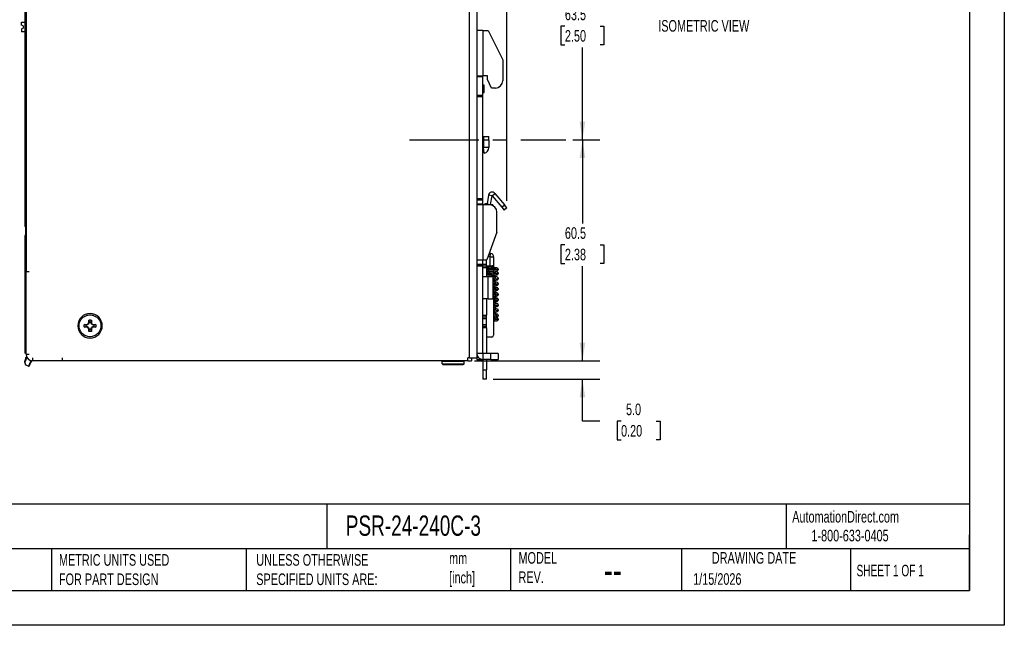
# Model space of a CAD drawing. Header units: millimetres. Extents: x 0 to 419, y 0 to 324.
# Tile 15 of 31: x 150 to 419, y 0 to 166. Entities that reach past the tile are written whole.
import ezdxf

# ---------------------------------------------------------------- set-up
doc = ezdxf.new("R2010")
doc.units = ezdxf.units.MM
doc.header["$LTSCALE"] = 1.5
doc.linetypes.add('CENTERX2', pattern=[20.32, 12.7, -2.54, 2.54, -2.54])
doc.layers.add('CENTER', color=40, linetype='CENTERX2')
doc.layers.add('DIMENSIONS', color=140, linetype='Continuous', lineweight=25)
doc.layers.add('TEXT', color=140, linetype='Continuous', lineweight=25)
doc.styles.add('SLDTEXTSTYLE0', font='TXT', dxfattribs={"width": 0.7})
doc.styles.add('SLDTEXTSTYLE1', font='TXT', dxfattribs={"width": 0.65})
doc.dimstyles.new('SLDDIMSTYLE0', dxfattribs={"dimtxt": 3.237012, "dimasz": 4.953, "dimexe": 0, "dimexo": 0.0625, "dimgap": 0.809253, "dimtad": 0, "dimtih": 1, "dimtoh": 1, "dimdec": 1, "dimrnd": 1e-09, "dimzin": 12, "dimdsep": 46, "dimtxsty": 'SLDTEXTSTYLE0', "dimsah": 1, "dimcen": 0.09, "dimadec": 0, "dimazin": 3, "dimtfac": 1, "dimtdec": 1, "dimtofl": 0, "dimtmove": 0, "dimatfit": 3, "dimfxl": 0, "dimfrac": 2, "dimtolj": 1, "dimtzin": 12, "dimarcsym": 0})
doc.dimstyles.new('SLDDIMSTYLE1', dxfattribs={"dimtxt": 3.237012, "dimasz": 4.953, "dimexe": 0, "dimexo": 0.0625, "dimgap": 0.809253, "dimtad": 0, "dimtih": 1, "dimtoh": 1, "dimdec": 1, "dimrnd": 1e-09, "dimzin": 4, "dimdsep": 46, "dimtxsty": 'SLDTEXTSTYLE0', "dimsah": 1, "dimcen": 0.09, "dimadec": 0, "dimazin": 1, "dimtfac": 1, "dimtdec": 1, "dimtmove": 0, "dimatfit": 0, "dimfxl": 0, "dimfrac": 2, "dimtolj": 1, "dimtzin": 12, "dimarcsym": 0})
doc.dimstyles.new('SLDDIMSTYLE2', dxfattribs={"dimtxt": 3.237012, "dimasz": 4.953, "dimexe": 0, "dimexo": 0.0625, "dimgap": 0.809253, "dimtad": 0, "dimtih": 1, "dimtoh": 1, "dimdec": 1, "dimrnd": 1e-09, "dimzin": 12, "dimdsep": 46, "dimtxsty": 'SLDTEXTSTYLE0', "dimsah": 1, "dimcen": 0.09, "dimadec": 0, "dimazin": 3, "dimtfac": 1, "dimtdec": 1, "dimtmove": 0, "dimatfit": 0, "dimfxl": 0, "dimfrac": 2, "dimtolj": 1, "dimtzin": 12, "dimarcsym": 0})

# ---------------------------------------------------------------- blocks, each defined once
blk = doc.blocks.new('_D')
at = {"layer": 'DIMENSIONS'}
for p, q in [((300.97, 132.9), (308.37, 132.9)), ((303.61, 132.9), (303.61, 110.03)), ((298.8, 104.16), (297.71, 104.16)), ((297.71, 104.16), (297.71, 99.02)), ((308.42, 104.16), (309.5, 104.16)), ((309.5, 104.16), (309.5, 99.02)), ((297.71, 99.02), (298.8, 99.02)), ((303.61, 72.4), (303.61, 98.29)), ((309.5, 99.02), (308.42, 99.02)), ((275.09, 72.4), (308.37, 72.4))]:
    blk.add_line(p, q, dxfattribs=at)
for points in [[(303.61, 132.9), (302.85, 127.95), (304.37, 127.95)], [(303.61, 72.4), (304.37, 77.36), (302.85, 77.36)]]:
    blk.add_solid(points, dxfattribs=at)
at = {"layer": 'DIMENSIONS', "char_height": 3.175, "attachment_point": 1, "style": 'SLDTEXTSTYLE0'}
for s, insert in [('60.5', (298.8, 108.98)), ('2.38', (298.8, 103.11))]:
    blk.add_mtext(s, dxfattribs=dict(at, insert=insert))
blk = doc.blocks.new('_D_1')
at = {"layer": 'DIMENSIONS'}
for p, q in [((275.09, 196.4), (308.37, 196.4)), ((303.61, 196.4), (303.61, 169.89)), ((298.8, 164.02), (297.71, 164.02)), ((297.71, 164.02), (297.71, 158.88)), ((308.42, 164.02), (309.5, 164.02)), ((309.5, 164.02), (309.5, 158.88)), ((297.71, 158.88), (298.8, 158.88)), ((303.61, 132.9), (303.61, 158.15)), ((309.5, 158.88), (308.42, 158.88)), ((300.97, 132.9), (308.37, 132.9))]:
    blk.add_line(p, q, dxfattribs=at)
for points in [[(303.61, 196.4), (302.85, 191.45), (304.37, 191.45)], [(303.61, 132.9), (304.37, 137.86), (302.85, 137.86)]]:
    blk.add_solid(points, dxfattribs=at)
at = {"layer": 'DIMENSIONS', "char_height": 3.175, "attachment_point": 1, "style": 'SLDTEXTSTYLE0'}
for s, insert in [('63.5', (298.8, 168.84)), ('2.50', (298.8, 162.97))]:
    blk.add_mtext(s, dxfattribs=dict(at, insert=insert))
blk = doc.blocks.new('_D_2')
at = {"layer": 'DIMENSIONS'}
for p, q in [((303.61, 72.4), (303.61, 81.93)), ((274.09, 72.4), (308.37, 72.4)), ((279.19, 67.4), (308.37, 67.4)), ((303.61, 55.89), (303.61, 67.4)), ((308.35, 55.89), (303.61, 55.89)), ((314.18, 55.89), (313.09, 55.89)), ((313.09, 55.89), (313.09, 50.75)), ((323.8, 55.89), (324.89, 55.89)), ((324.89, 55.89), (324.89, 50.75)), ((313.09, 50.75), (314.18, 50.75)), ((324.89, 50.75), (323.8, 50.75))]:
    blk.add_line(p, q, dxfattribs=at)
for points in [[(303.61, 72.4), (304.37, 77.36), (302.85, 77.36)], [(303.61, 67.4), (302.85, 62.45), (304.37, 62.45)]]:
    blk.add_solid(points, dxfattribs=at)
at = {"layer": 'DIMENSIONS', "char_height": 3.175, "attachment_point": 1, "style": 'SLDTEXTSTYLE0'}
for s, insert in [('5.0', (315.53, 60.71)), ('0.20', (314.18, 54.84))]:
    blk.add_mtext(s, dxfattribs=dict(at, insert=insert))
blk = doc.blocks.new('_D_3')
at = {"layer": 'DIMENSIONS'}
for p, q in [((274.69, 197.51), (274.69, 216.13)), ((282.93, 116.24), (282.93, 216.13)), ((274.69, 211.37), (265.16, 211.37)), ((282.93, 211.37), (294.41, 211.37)), ((298.8, 211.37), (297.71, 211.37)), ((297.71, 211.37), (297.71, 206.23)), ((308.42, 211.37), (309.5, 211.37)), ((309.5, 211.37), (309.5, 206.23)), ((297.71, 206.23), (298.8, 206.23)), ((309.5, 206.23), (308.42, 206.23))]:
    blk.add_line(p, q, dxfattribs=at)
for points in [[(274.69, 211.37), (269.73, 212.13), (269.73, 210.61)], [(282.93, 211.37), (287.88, 210.61), (287.88, 212.13)]]:
    blk.add_solid(points, dxfattribs=at)
at = {"layer": 'DIMENSIONS', "char_height": 3.175, "attachment_point": 1, "style": 'SLDTEXTSTYLE0'}
for s, insert in [('8.2', (300.14, 216.19)), ('0.32', (298.8, 210.32))]:
    blk.add_mtext(s, dxfattribs=dict(at, insert=insert))
blk = doc.blocks.new('_D_6')
at = {"layer": 'DIMENSIONS'}
for p, q in [((149.99, 170.46), (149.99, 229.16)), ((282.93, 116.24), (282.93, 229.16)), ((149.99, 224.4), (206.94, 224.4)), ((211.32, 224.4), (210.24, 224.4)), ((210.24, 224.4), (210.24, 219.25)), ((220.94, 224.4), (222.03, 224.4)), ((222.03, 224.4), (222.03, 219.25)), ((282.93, 224.4), (225.33, 224.4)), ((210.24, 219.25), (211.32, 219.25)), ((222.03, 219.25), (220.94, 219.25))]:
    blk.add_line(p, q, dxfattribs=at)
for points in [[(149.99, 224.4), (154.94, 223.63), (154.94, 225.16)], [(282.93, 224.4), (277.98, 225.16), (277.98, 223.63)]]:
    blk.add_solid(points, dxfattribs=at)
at = {"layer": 'DIMENSIONS', "char_height": 3.175, "attachment_point": 1, "style": 'SLDTEXTSTYLE0'}
for s, insert in [('132.9', (209.98, 229.21)), ('5.23', (211.32, 223.34))]:
    blk.add_mtext(s, dxfattribs=dict(at, insert=insert))

msp = doc.modelspace()

# ---------------------------------------------------------------- linework, layer by layer
at = {"color": 7, "linetype": 'Continuous'}
for p, q in [((419.1, 323.85), (419.1, 0)), ((419.1, 0), (0, 0))]:
    msp.add_line(p, q, dxfattribs=at)
for p, q in [((151.29, 194.6), (151.29, 96.8)), ((272.69, 73.2), (272.69, 195.6)), ((274.69, 195.6), (274.69, 73.2)), ((150.98, 193.3), (150.98, 109.2)), ((149.99, 164.3), (149.99, 165.15)), ((149.99, 165.15), (150.98, 165.15)), ((150.49, 164.1), (149.99, 164.3)), ((149.99, 163.3), (150.49, 163.5)), ((149.99, 163.3), (149.99, 162.45)), ((150.98, 162.45), (149.99, 162.45)), ((150.49, 164.1), (150.49, 163.5)), ((276.29, 162.8), (274.69, 162.8)), ((276.29, 162.8), (276.29, 150.4)), ((276.29, 162.8), (277.79, 162.8)), ((277.79, 162.8), (281.79, 154.8)), ((281.79, 154.8), (281.79, 149.1)), ((274.69, 150.4), (276.29, 150.4)), ((276.29, 150.15), (274.69, 150.15)), ((277.59, 150.4), (276.29, 150.4)), ((276.29, 150.15), (276.29, 150.4)), ((276.29, 145.15), (276.29, 150.15)), ((277.59, 149.4), (277.59, 150.4)), ((278.66, 147.1), (277.59, 149.4)), ((276.69, 147.9), (276.29, 147.9)), ((276.69, 146.9), (276.29, 146.9)), ((276.29, 145.9), (276.69, 145.9)), ((276.69, 146.9), (276.69, 147.9)), ((276.69, 145.9), (276.69, 146.9)), ((279.79, 147.1), (278.66, 147.1)), ((274.69, 145.15), (276.29, 145.15)), ((274.69, 144.9), (276.29, 144.9)), ((276.29, 144.65), (274.69, 144.65)), ((276.29, 144.9), (276.29, 145.15)), ((276.29, 144.65), (276.29, 144.9)), ((276.29, 116.85), (276.29, 144.65)), ((276.49, 133.78), (276.49, 132.78)), ((276.49, 133.78), (277.99, 133.78)), ((277.99, 132.78), (276.49, 132.78)), ((276.49, 132.78), (276.49, 130.8)), ((277.99, 132.78), (277.99, 133.78)), ((277.99, 132.78), (277.99, 130.8)), ((276.47, 130.78), (276.29, 130.75)), ((276.73, 129.31), (276.47, 130.78)), ((277.99, 130.8), (276.49, 130.8)), ((276.73, 129.31), (276.29, 129.23)), ((274.69, 116.85), (276.29, 116.85)), ((276.29, 116.6), (274.69, 116.6)), ((276.29, 116.35), (274.69, 116.35)), ((276.29, 116.6), (276.29, 116.85)), ((276.29, 116.35), (276.29, 116.6)), ((276.29, 115.35), (276.29, 116.35)), ((277.91, 117.77), (277.49, 115.4)), ((278.89, 117.6), (277.91, 117.77)), ((278.47, 115.23), (278.89, 117.6)), ((278.89, 117.6), (279.66, 118.24)), ((278.89, 117.6), (281.52, 114.46)), ((279.66, 118.24), (282.29, 115.11)), ((274.69, 115.35), (276.29, 115.35)), ((276.29, 115.1), (274.69, 115.1)), ((276.29, 115.1), (276.29, 115.35)), ((276.29, 115.1), (276.29, 100.1)), ((278.19, 115.1), (276.29, 115.1)), ((277.29, 115.4), (277.49, 115.4)), ((277.29, 115.1), (277.29, 115.4)), ((277.49, 115.4), (278.47, 115.23)), ((277.49, 115.1), (277.49, 115.4)), ((279.09, 115.1), (278.19, 115.1)), ((278.47, 115.23), (278.44, 115.1)), ((279.09, 115.1), (279.09, 114.89)), ((281.52, 114.46), (282.29, 115.11)), ((281.52, 114.46), (282.16, 113.7)), ((282.93, 114.34), (282.16, 113.7)), ((282.93, 114.34), (282.29, 115.11)), ((280.19, 107.6), (280.19, 113.1)), ((151.08, 109.2), (150.98, 109.2)), ((151.08, 109.2), (151.08, 106.7)), ((150.98, 106.7), (150.98, 75.5)), ((151.08, 106.7), (150.98, 106.7)), ((280.19, 107.6), (277.44, 100.1)), ((274.69, 100.1), (276.29, 100.1)), ((276.29, 100.1), (277.44, 100.1)), ((276.29, 98.85), (276.29, 100.1)), ((277.29, 98.9), (277.29, 100.1)), ((278.29, 100.87), (277.77, 101.01)), ((278.55, 101.83), (278.11, 101.95)), ((278.29, 100.87), (278.55, 101.83)), ((278.29, 100.87), (279.29, 100.87)), ((278.29, 100.87), (278.29, 98.4)), ((279.29, 100.87), (279.29, 98.4)), ((274.69, 98.85), (276.29, 98.85)), ((274.69, 98.6), (276.29, 98.6)), ((276.29, 98.35), (274.69, 98.35)), ((276.29, 98.9), (277.29, 98.9)), ((276.29, 98.6), (276.29, 98.85)), ((276.29, 98.35), (276.29, 98.6)), ((276.29, 98.4), (277.29, 98.4)), ((276.29, 74.4), (276.29, 98.35)), ((277.29, 97.9), (276.29, 97.9)), ((277.29, 98.4), (277.29, 98.9)), ((277.29, 97.9), (277.29, 98.4)), ((277.29, 97.9), (277.29, 95.4)), ((278.29, 98.4), (279.29, 98.4)), ((278.29, 97.64), (278.29, 97.65)), ((279.29, 98.36), (279.29, 98.4)), ((151.29, 74.2), (151.29, 96.8)), ((152.09, 96.8), (151.29, 96.8)), ((277.75, 95.4), (276.29, 95.4)), ((277.29, 95.46), (277.65, 95.4)), ((277.75, 89.4), (277.75, 95.4)), ((279.09, 95.4), (277.75, 95.4)), ((278.3, 95.66), (278.18, 95.67)), ((278.29, 96.38), (278.29, 96.95)), ((278.29, 95.68), (278.29, 95.6)), ((279.29, 95.6), (278.29, 95.6)), ((279.09, 95.4), (279.09, 89.4)), ((279.29, 96.51), (279.29, 97.05)), ((279.29, 95.6), (279.29, 95.88)), ((279.29, 92.9), (279.29, 79.4)), ((277.75, 89.4), (276.29, 89.4)), ((277.29, 89.4), (277.29, 84.9)), ((277.75, 89.4), (279.09, 89.4)), ((279.29, 87.9), (279.55, 87.85)), ((276.29, 84.9), (277.29, 84.9)), ((277.29, 84.4), (276.29, 84.4)), ((277.29, 83.9), (276.29, 83.9)), ((277.35, 84.36), (277.2, 84.35)), ((277.29, 84.4), (277.29, 84.9)), ((277.29, 83.9), (277.29, 84.4)), ((277.29, 82.4), (277.29, 83.9)), ((279.86, 84.97), (279.82, 85)), ((165.44, 82), (165.79, 82)), ((167.23, 82.37), (167.97, 82.37)), ((167.74, 82.22), (167.23, 82.37)), ((167.23, 81.63), (167.74, 81.79)), ((167.97, 81.63), (167.23, 81.63)), ((167.91, 82.22), (167.74, 82.22)), ((167.74, 81.79), (167.91, 81.79)), ((167.91, 82.22), (168.32, 82.45)), ((167.97, 82.37), (167.91, 82.22)), ((167.91, 81.79), (167.97, 81.63)), ((168.32, 81.55), (167.91, 81.79)), ((167.97, 82.37), (168.21, 82.47)), ((168.21, 81.54), (167.97, 81.63)), ((168.21, 82.47), (168.42, 82.82)), ((168.32, 82.45), (168.21, 82.47)), ((168.21, 81.54), (168.32, 81.55)), ((168.42, 81.19), (168.21, 81.54)), ((168.57, 82.88), (168.32, 82.45)), ((168.32, 81.55), (168.57, 81.12)), ((168.42, 82.82), (168.42, 83.56)), ((168.42, 83.56), (168.57, 83.05)), ((168.57, 82.88), (168.42, 82.82)), ((168.42, 80.45), (168.42, 81.19)), ((168.42, 81.19), (168.57, 81.12)), ((168.57, 80.96), (168.42, 80.45)), ((168.57, 83.05), (168.57, 82.88)), ((168.57, 81.12), (168.57, 80.96)), ((169, 83.05), (169.16, 83.56)), ((169, 82.88), (169, 83.05)), ((169, 82.88), (169.16, 82.82)), ((169.25, 82.45), (169, 82.88)), ((169, 81.12), (169.25, 81.55)), ((169, 81.12), (169.16, 81.19)), ((169, 80.96), (169, 81.12)), ((169.16, 80.45), (169, 80.96)), ((169.16, 83.56), (169.16, 82.82)), ((169.16, 82.82), (169.36, 82.47)), ((169.36, 81.54), (169.16, 81.19)), ((169.16, 81.19), (169.16, 80.45)), ((169.36, 82.47), (169.25, 82.45)), ((169.25, 82.45), (169.67, 82.22)), ((169.67, 81.79), (169.25, 81.55)), ((169.25, 81.55), (169.36, 81.54)), ((169.36, 82.47), (169.6, 82.37)), ((169.6, 81.63), (169.36, 81.54)), ((169.6, 82.37), (170.34, 82.37)), ((169.67, 82.22), (169.6, 82.37)), ((169.6, 81.63), (169.67, 81.79)), ((170.34, 81.63), (169.6, 81.63)), ((169.83, 82.22), (169.67, 82.22)), ((169.67, 81.79), (169.83, 81.79)), ((170.34, 82.37), (169.83, 82.22)), ((169.83, 81.79), (170.34, 81.63)), ((172.14, 82), (171.79, 82)), ((276.29, 82.4), (277.29, 82.4)), ((276.29, 81.9), (277.29, 81.9)), ((277.29, 81.4), (276.29, 81.4)), ((277.29, 81.9), (277.29, 82.4)), ((277.29, 81.4), (277.29, 81.9)), ((277.29, 81.4), (277.29, 74.4)), ((278.79, 78.9), (277.29, 78.9)), ((150.98, 75.5), (151.29, 75.5)), ((150.98, 75.5), (150.98, 74.5)), ((151.44, 73.28), (150.97, 72)), ((151.29, 74.5), (150.98, 74.5)), ((151.25, 73.34), (151.2, 73.2)), ((151.25, 73.34), (151.31, 73.5)), ((151.25, 73.34), (151.44, 73.28)), ((151.29, 74.2), (152.09, 74.2)), ((151.44, 73.28), (151.48, 73.39)), ((151.57, 73.23), (151.44, 73.28)), ((153.09, 72.4), (153.09, 73.2)), ((161.29, 72.4), (161.29, 73.2)), ((272.19, 72.4), (272.19, 73.2)), ((272.69, 73.2), (272.19, 73.2)), ((272.69, 73.2), (274.69, 73.2)), ((273.19, 73.2), (273.19, 72.4)), ((276.29, 74.4), (274.69, 74.4)), ((274.69, 74.3), (274.69, 74.3)), ((274.69, 73.2), (274.69, 72.8)), ((274.69, 72.8), (276.29, 72.8)), ((276.29, 74.4), (276.29, 72.8)), ((278.49, 74.4), (276.29, 74.4)), ((278.49, 72.8), (276.29, 72.8)), ((276.29, 72.8), (276.29, 69.9)), ((277.29, 72.8), (277.29, 69.9)), ((278.49, 72.8), (278.49, 74.4)), ((280.49, 74.4), (278.49, 74.4)), ((278.49, 72.8), (280.49, 72.8)), ((280.49, 74.4), (280.49, 72.8)), ((151.03, 72.74), (150.93, 72.45)), ((151.94, 70.97), (151.22, 71.23)), ((161.29, 72.4), (153.09, 72.4)), ((272.19, 72.4), (161.29, 72.4)), ((271.19, 72.2), (265.19, 72.2)), ((265.19, 71.6), (265.19, 72.2)), ((265.19, 71.6), (271.19, 71.6)), ((265.39, 71.4), (270.99, 71.4)), ((271.19, 71.6), (271.19, 72.2)), ((272.19, 72.4), (273.19, 72.4)), ((276.29, 69.9), (277.29, 69.9)), ((276.29, 69.9), (276.29, 67.4)), ((277.29, 67.4), (276.29, 67.4)), ((277.29, 67.4), (277.29, 69.9))]:
    msp.add_line(p, q)
for centre, radius, start, end in [((279.79, 149.1), 2, 270, 0), ((276.47, 130.8), 0.0179, 280, 0), ((276.47, 130.8), 1.52, 280, 0), ((278.89, 117.6), 1, 40, 170), ((277.29, 114.4), 1, 90, 135.573), ((278.19, 113.1), 2, 0, 90), ((278.29, 100.87), 1, 0, 75), ((278.79, 92.9), 0.5, 0, 53.1301), ((168.79, 82), 3.35, 0, 180), ((168.79, 82), 3.35, 180, 0), ((278.79, 79.4), 0.5, 270, 0), ((153.09, 74.2), 1.8, 180, 270), ((276.29, 74.4), 1.6, 180, 270), ((151.29, 71.42), 0.2, 200.6013, 250), ((152, 71.15), 0.2, 250, 334.9967), ((265.39, 72.2), 0.2, 90, 180), ((265.39, 71.6), 0.2, 180, 270), ((270.99, 72.2), 0.2, 0, 90), ((270.99, 71.6), 0.2, 270, 0)]:
    msp.add_arc(centre, radius, start, end)
for points, knots in [([(279.37, 98.05), (279.09, 98.04), (278.53, 98.01), (277.76, 97.97), (277.39, 97.95), (277.29, 97.95)], [0, 0, 0, 0, 0.413042, 0.826103, 1, 1, 1, 1]), ([(279.2, 97.7), (279.05, 97.69), (278.75, 97.67), (278.24, 97.64), (277.74, 97.61), (277.43, 97.58), (277.29, 97.57)], [0, 0, 0, 0, 0.250241, 0.502381, 0.75658, 1, 1, 1, 1]), ([(277.29, 97.59), (277.3, 97.59), (277.46, 97.6), (277.88, 97.62), (278.54, 97.66), (278.98, 97.69), (279.21, 97.7)], [0, 0, 0, 0, 0.022595, 0.307651, 0.633429, 1, 1, 1, 1]), ([(279.37, 97.35), (279.19, 97.34), (278.83, 97.32), (278.24, 97.29), (277.71, 97.26), (277.41, 97.24), (277.29, 97.23)], [0, 0, 0, 0, 0.270795, 0.541527, 0.812387, 1, 1, 1, 1]), ([(279.26, 98.41), (279.03, 98.39), (278.6, 98.37), (277.92, 98.33), (277.49, 98.3), (277.33, 98.29), (277.32, 98.29)], [0, 0, 0, 0, 0.366906, 0.694657, 0.982761, 1, 1, 1, 1]), ([(279.15, 97), (279.32, 97.01), (279.67, 97.03), (280.06, 97.07), (280.33, 97.11), (280.35, 97.14), (280.37, 97.16)], [0, 0, 0, 0, 0.244105, 0.492184, 0.744169, 1, 1, 1, 1]), ([(279.37, 98.05), (279.37, 98.1), (279.36, 98.19), (279.33, 98.31), (279.27, 98.38), (279.22, 98.41), (279.2, 98.4), (279.2, 98.4)], [0, 0, 0, 0, 0.239712, 0.479421, 0.719123, 0.958823, 1, 1, 1, 1]), ([(279.94, 97.72), (279.94, 97.72), (279.94, 97.74), (279.88, 97.74), (279.76, 97.74), (279.53, 97.72), (279.32, 97.71), (279.2, 97.7)], [0, 0, 0, 0, 0.023519, 0.212187, 0.436909, 0.699228, 1, 1, 1, 1]), ([(279.37, 97.35), (279.37, 97.4), (279.36, 97.49), (279.33, 97.61), (279.27, 97.68), (279.23, 97.71), (279.2, 97.7), (279.2, 97.7)], [0, 0, 0, 0, 0.245149, 0.490298, 0.735444, 0.98059, 1, 1, 1, 1]), ([(279.21, 97.7), (279.23, 97.71), (279.27, 97.72), (279.33, 97.8), (279.36, 97.92), (279.37, 98.01), (279.37, 98.05)], [0, 0, 0, 0, 0.242561, 0.495035, 0.747516, 1, 1, 1, 1]), ([(279.21, 97), (279.23, 97.01), (279.27, 97.02), (279.33, 97.1), (279.36, 97.22), (279.37, 97.31), (279.37, 97.35)], [0, 0, 0, 0, 0.24409, 0.496059, 0.748029, 1, 1, 1, 1]), ([(280.59, 97.47), (280.58, 97.52), (280.56, 97.62), (280.44, 97.76), (280.13, 97.88), (279.81, 97.9), (279.45, 97.93), (279.32, 97.93)], [0, 0, 0, 0, 0.118744, 0.231472, 0.43745, 0.808776, 1, 1, 1, 1]), ([(280.55, 97.47), (280.55, 97.46), (280.53, 97.44), (280.11, 97.4), (279.62, 97.37), (279.37, 97.35)], [0, 0, 0, 0, 0.270992, 0.635505, 1, 1, 1, 1]), ([(280.37, 97.14), (280.41, 97.17), (280.49, 97.21), (280.57, 97.34), (280.58, 97.43), (280.59, 97.48)], [0, 0, 0, 0, 0.318667, 0.658109, 1, 1, 1, 1]), ([(277.29, 96.87), (277.31, 96.88), (277.45, 96.89), (277.79, 96.91), (278.28, 96.95), (278.79, 96.98), (279.1, 97), (279.25, 97.01)], [0, 0, 0, 0, 0.035349, 0.273728, 0.51397, 0.756011, 1, 1, 1, 1]), ([(279.94, 96.62), (279.94, 96.62), (279.93, 96.62), (279.82, 96.59), (279.65, 96.56), (279.39, 96.52), (279.04, 96.48), (278.63, 96.42), (278.18, 96.37), (277.74, 96.32), (277.43, 96.28), (277.3, 96.26), (277.29, 96.26)], [0, 0, 0, 0, 0.046028, 0.124973, 0.217965, 0.326014, 0.449113, 0.583158, 0.717271, 0.851251, 0.985203, 1, 1, 1, 1]), ([(277.29, 96.52), (277.43, 96.5), (277.72, 96.47), (278.07, 96.43), (278.27, 96.41), (278.29, 96.41)], [0, 0, 0, 0, 0.443337, 0.932408, 1, 1, 1, 1]), ([(280.58, 96.4), (280.57, 96.38), (280.55, 96.34), (280.31, 96.28), (279.94, 96.22), (279.44, 96.15), (278.85, 96.09), (278.23, 96.03), (277.69, 95.97), (277.39, 95.94), (277.29, 95.93)], [0, 0, 0, 0, 0.119702, 0.253374, 0.387131, 0.520808, 0.65456, 0.788244, 0.92199, 1, 1, 1, 1]), ([(277.29, 95.56), (277.36, 95.57), (277.64, 95.61), (278.14, 95.67), (278.68, 95.73), (279.14, 95.79), (279.59, 95.85), (279.98, 95.92), (280.23, 95.98), (280.27, 96.01), (280.28, 96.02)], [0, 0, 0, 0, 0.075581, 0.265043, 0.376435, 0.499149, 0.633338, 0.779506, 0.937863, 1, 1, 1, 1]), ([(277.38, 96.88), (277.4, 96.88), (277.52, 96.86), (277.8, 96.82), (278.09, 96.78), (278.26, 96.76), (278.29, 96.76)], [0, 0, 0, 0, 0.067831, 0.488876, 0.910221, 1, 1, 1, 1]), ([(280.59, 94.94), (280.57, 95.01), (280.54, 95.16), (280.32, 95.34), (279.98, 95.43), (279.46, 95.51), (279.01, 95.57), (278.76, 95.6), (278.75, 95.6)], [0, 0, 0, 0, 0.130432, 0.256149, 0.498979, 0.74234, 0.985601, 1, 1, 1, 1]), ([(279.09, 95.19), (279.16, 95.18), (279.34, 95.14), (279.48, 95.11), (279.56, 95.09)], [0, 0, 0, 0, 0.365642, 1, 1, 1, 1]), ([(279.88, 95.1), (279.87, 95.11), (279.86, 95.14), (279.73, 95.11), (279.51, 95.09), (279.29, 95.06), (279.12, 95.04), (279.09, 95.03)], [0, 0, 0, 0, 0.167248, 0.382881, 0.633613, 0.920304, 1, 1, 1, 1]), ([(279.09, 94.33), (279.14, 94.34), (279.34, 94.36), (279.75, 94.43), (280.21, 94.53), (280.47, 94.67), (280.57, 94.82), (280.58, 94.91), (280.59, 94.95)], [0, 0, 0, 0, 0.065525, 0.246874, 0.56319, 0.815908, 0.916859, 1, 1, 1, 1]), ([(280.57, 94.95), (280.57, 94.93), (280.56, 94.9), (280.37, 94.84), (280.02, 94.78), (279.58, 94.72), (279.24, 94.68), (279.09, 94.67)], [0, 0, 0, 0, 0.152239, 0.376138, 0.600189, 0.824059, 1, 1, 1, 1]), ([(280.59, 96.39), (280.56, 96.46), (280.52, 96.59), (280.16, 96.77), (279.73, 96.9), (279.41, 96.96), (279.29, 96.98)], [0, 0, 0, 0, 0.289672, 0.573312, 0.844798, 1, 1, 1, 1]), ([(279.29, 96.6), (279.31, 96.6), (279.42, 96.58), (279.49, 96.56), (279.54, 96.55)], [0, 0, 0, 0, 0.208093, 1, 1, 1, 1]), ([(280.28, 96.02), (280.3, 96.03), (280.38, 96.04), (280.48, 96.12), (280.57, 96.25), (280.58, 96.35), (280.59, 96.4)], [0, 0, 0, 0, 0.113601, 0.401447, 0.698417, 1, 1, 1, 1]), ([(280.59, 93.49), (280.57, 93.57), (280.54, 93.72), (280.25, 93.91), (279.79, 94.02), (279.37, 94.08), (279.1, 94.11), (279.09, 94.11)], [0, 0, 0, 0, 0.182773, 0.356349, 0.677013, 0.98592, 1, 1, 1, 1]), ([(279.09, 93.74), (279.13, 93.73), (279.3, 93.7), (279.46, 93.67), (279.54, 93.65), (279.55, 93.65)], [0, 0, 0, 0, 0.241345, 0.946257, 1, 1, 1, 1]), ([(279.96, 93.72), (279.95, 93.72), (279.94, 93.72), (279.82, 93.69), (279.57, 93.65), (279.26, 93.61), (279.09, 93.58)], [0, 0, 0, 0, 0.127487, 0.271158, 0.606918, 1, 1, 1, 1]), ([(280.56, 93.5), (280.57, 93.49), (280.58, 93.46), (280.42, 93.4), (280.1, 93.34), (279.67, 93.28), (279.32, 93.24), (279.16, 93.22)], [0, 0, 0, 0, 0.121745, 0.349543, 0.577267, 0.805079, 1, 1, 1, 1]), ([(279.29, 92.91), (279.44, 92.93), (279.74, 92.97), (280.06, 93.04), (280.32, 93.11), (280.54, 93.27), (280.57, 93.42), (280.59, 93.5)], [0, 0, 0, 0, 0.235168, 0.454375, 0.66212, 0.811676, 1, 1, 1, 1]), ([(280.37, 92.36), (280.35, 92.39), (280.31, 92.45), (279.95, 92.53), (279.59, 92.59), (279.33, 92.63), (279.29, 92.63)], [0, 0, 0, 0, 0.31668, 0.628729, 0.936398, 1, 1, 1, 1]), ([(280.13, 92.37), (280.11, 92.35), (280.07, 92.31), (279.84, 92.25), (279.57, 92.2), (279.36, 92.17), (279.29, 92.16)], [0, 0, 0, 0, 0.298706, 0.58231, 0.85036, 1, 1, 1, 1]), ([(279.29, 92.25), (279.35, 92.24), (279.46, 92.22), (279.52, 92.2), (279.54, 92.2)], [0, 0, 0, 0, 0.669673, 1, 1, 1, 1]), ([(279.29, 91.46), (279.34, 91.47), (279.54, 91.5), (279.86, 91.57), (280.24, 91.68), (280.52, 91.85), (280.56, 91.98), (280.59, 92.05)], [0, 0, 0, 0, 0.070417, 0.267517, 0.487737, 0.73256, 1, 1, 1, 1]), ([(280.57, 92.05), (280.57, 92.04), (280.6, 92.01), (280.46, 91.97), (280.18, 91.9), (279.78, 91.84), (279.44, 91.81), (279.29, 91.79)], [0, 0, 0, 0, 0.072959, 0.314676, 0.556299, 0.798, 1, 1, 1, 1]), ([(280.59, 92.04), (280.58, 92.09), (280.57, 92.19), (280.48, 92.32), (280.35, 92.41), (280.25, 92.43), (280.19, 92.44)], [0, 0, 0, 0, 0.259056, 0.51433, 0.762097, 1, 1, 1, 1]), ([(280.37, 90.94), (280.31, 90.97), (280.16, 91.03), (279.78, 91.11), (279.42, 91.16), (279.29, 91.18)], [0, 0, 0, 0, 0.341124, 0.74158, 1, 1, 1, 1]), ([(280.11, 90.88), (280.05, 90.86), (279.95, 90.82), (279.65, 90.76), (279.4, 90.73), (279.29, 90.71)], [0, 0, 0, 0, 0.373378, 0.72675, 1, 1, 1, 1]), ([(279.29, 90.8), (279.33, 90.79), (279.44, 90.78), (279.5, 90.76), (279.54, 90.75)], [0, 0, 0, 0, 0.437269, 1, 1, 1, 1]), ([(280.58, 90.6), (280.58, 90.6), (280.61, 90.57), (280.5, 90.53), (280.25, 90.47), (279.84, 90.4), (279.5, 90.36), (279.29, 90.34), (279.29, 90.34)], [0, 0, 0, 0, 0.026203, 0.266934, 0.507859, 0.748621, 0.989541, 1, 1, 1, 1]), ([(279.29, 90.01), (279.37, 90.02), (279.63, 90.05), (280, 90.12), (280.16, 90.17), (280.24, 90.19)], [0, 0, 0, 0, 0.1750841, 0.5710934, 1, 1, 1, 1]), ([(280.35, 89.48), (280.32, 89.5), (280.28, 89.55), (280.04, 89.61), (279.71, 89.67), (279.45, 89.71), (279.3, 89.73), (279.29, 89.73)], [0, 0, 0, 0, 0.272036, 0.52627, 0.763343, 0.98357, 1, 1, 1, 1]), ([(280.11, 89.47), (280.11, 89.46), (280.09, 89.42), (279.9, 89.36), (279.63, 89.31), (279.39, 89.27), (279.29, 89.26)], [0, 0, 0, 0, 0.266861, 0.536566, 0.808866, 1, 1, 1, 1]), ([(279.29, 89.35), (279.31, 89.35), (279.42, 89.33), (279.49, 89.31), (279.55, 89.3)], [0, 0, 0, 0, 0.20946, 1, 1, 1, 1]), ([(280.58, 89.15), (280.57, 89.13), (280.55, 89.09), (280.31, 89.03), (279.93, 88.97), (279.57, 88.92), (279.33, 88.89), (279.29, 88.89)], [0, 0, 0, 0, 0.2166263, 0.458829, 0.7008775, 0.9430852, 1, 1, 1, 1]), ([(280.33, 90.96), (280.32, 90.97), (280.28, 91), (280.18, 91.01), (280.05, 90.98), (279.94, 90.91), (279.9, 90.84), (279.88, 90.81)], [0, 0, 0, 0, 0.05293, 0.303016, 0.553101, 0.8032, 1, 1, 1, 1]), ([(280.09, 90.16), (280.16, 90.17), (280.29, 90.2), (280.46, 90.3), (280.57, 90.44), (280.58, 90.55), (280.59, 90.6)], [0, 0, 0, 0, 0.233209, 0.480159, 0.737375, 1, 1, 1, 1]), ([(280.59, 89.14), (280.58, 89.19), (280.57, 89.29), (280.48, 89.42), (280.35, 89.52), (280.24, 89.54), (280.19, 89.55)], [0, 0, 0, 0, 0.259681, 0.515326, 0.7629433, 1, 1, 1, 1]), ([(280.19, 88.74), (280.24, 88.75), (280.35, 88.78), (280.48, 88.87), (280.57, 89), (280.58, 89.1), (280.59, 89.15)], [0, 0, 0, 0, 0.237358, 0.485016, 0.740501, 1, 1, 1, 1]), ([(280.59, 90.59), (280.58, 90.61), (280.58, 90.66), (280.56, 90.75), (280.49, 90.85), (280.37, 90.93), (280.28, 90.94), (280.24, 90.94)], [0, 0, 0, 0, 0.12501, 0.250316, 0.499697, 0.749516, 1, 1, 1, 1]), ([(280.34, 90.91), (280.35, 90.92), (280.38, 90.95), (280.32, 90.97), (280.27, 90.99)], [0, 0, 0, 0, 0.194801, 1, 1, 1, 1]), ([(279.29, 88.56), (279.42, 88.58), (279.7, 88.62), (280.04, 88.68), (280.29, 88.75), (280.33, 88.79), (280.35, 88.82)], [0, 0, 0, 0, 0.210575, 0.471392, 0.734622, 1, 1, 1, 1]), ([(280.59, 87.69), (280.58, 87.75), (280.56, 87.86), (280.43, 88.02), (280.19, 88.13), (279.88, 88.19), (279.58, 88.25), (279.33, 88.28), (279.29, 88.28)], [0, 0, 0, 0, 0.124137, 0.241809, 0.457985, 0.667327, 0.935365, 1, 1, 1, 1]), ([(279.96, 87.92), (279.96, 87.92), (279.96, 87.93), (279.9, 87.91), (279.69, 87.87), (279.45, 87.83), (279.31, 87.81), (279.29, 87.81)], [0, 0, 0, 0, 0.05477, 0.194855, 0.621977, 0.924157, 1, 1, 1, 1]), ([(279.29, 87.11), (279.49, 87.14), (279.9, 87.2), (280.24, 87.27), (280.48, 87.42), (280.57, 87.57), (280.58, 87.66), (280.59, 87.7)], [0, 0, 0, 0, 0.305555, 0.634831, 0.809866, 0.903166, 1, 1, 1, 1]), ([(280.57, 87.7), (280.57, 87.68), (280.57, 87.65), (280.37, 87.59), (280.02, 87.53), (279.64, 87.48), (279.37, 87.45), (279.29, 87.44)], [0, 0, 0, 0, 0.165004, 0.408436, 0.651888, 0.8953, 1, 1, 1, 1]), ([(280.59, 86.24), (280.58, 86.28), (280.57, 86.38), (280.45, 86.53), (280.17, 86.66), (279.73, 86.76), (279.43, 86.8), (279.29, 86.83)], [0, 0, 0, 0, 0.094342, 0.222561, 0.576081, 0.799238, 1, 1, 1, 1]), ([(279.94, 86.46), (279.93, 86.46), (279.9, 86.46), (279.68, 86.41), (279.44, 86.38), (279.29, 86.36)], [0, 0, 0, 0, 0.265333, 0.544586, 1, 1, 1, 1]), ([(279.29, 86.45), (279.38, 86.44), (279.48, 86.42), (279.54, 86.4), (279.55, 86.4)], [0, 0, 0, 0, 0.92361, 1, 1, 1, 1]), ([(165.79, 82), (165.79, 82.4), (165.86, 82.79), (166.17, 83.51), (166.39, 83.85), (166.94, 84.4), (167.28, 84.62), (168, 84.92), (168.39, 85), (169.18, 85), (169.57, 84.92), (170.3, 84.62), (170.63, 84.4), (171.19, 83.85), (171.41, 83.51), (171.71, 82.79), (171.79, 82.4), (171.79, 82)], [0, 0, 0, 0, 0.125, 0.125, 0.25, 0.25, 0.375, 0.375, 0.5, 0.5, 0.625, 0.625, 0.75, 0.75, 0.875, 0.875, 1, 1, 1, 1]), ([(168.42, 83.56), (168.46, 83.57), (168.54, 83.59), (168.66, 83.6), (168.79, 83.61), (168.91, 83.6), (169.03, 83.59), (169.12, 83.57), (169.16, 83.56)], [0, 0, 0, 0, 0.168363, 0.334698, 0.500008, 0.665317, 0.831646, 1, 1, 1, 1]), ([(279.29, 85.66), (279.32, 85.66), (279.54, 85.69), (279.93, 85.76), (280.33, 85.89), (280.55, 86.07), (280.57, 86.19), (280.59, 86.25)], [0, 0, 0, 0, 0.04245, 0.306825, 0.622794, 0.804261, 1, 1, 1, 1]), ([(280.56, 86.25), (280.57, 86.24), (280.58, 86.21), (280.42, 86.15), (280.1, 86.09), (279.71, 86.04), (279.4, 86), (279.29, 85.99)], [0, 0, 0, 0, 0.124888, 0.365919, 0.607087, 0.848132, 1, 1, 1, 1]), ([(280.59, 84.79), (280.58, 84.84), (280.56, 84.94), (280.43, 85.12), (280.17, 85.23), (279.85, 85.3), (279.55, 85.35), (279.31, 85.38), (279.29, 85.38)], [0, 0, 0, 0, 0.131174, 0.245547, 0.489236, 0.66141, 0.960316, 1, 1, 1, 1]), ([(279.85, 85), (279.73, 84.98), (279.57, 84.95), (279.34, 84.92), (279.29, 84.91)], [0, 0, 0, 0, 0.774141, 1, 1, 1, 1]), ([(279.29, 85), (279.35, 84.99), (279.45, 84.97), (279.52, 84.95), (279.54, 84.95)], [0, 0, 0, 0, 0.687801, 1, 1, 1, 1]), ([(280.16, 84.65), (280.03, 84.63), (279.79, 84.6), (279.45, 84.56), (279.29, 84.54)], [0, 0, 0, 0, 0.512467, 1, 1, 1, 1]), ([(279.29, 84.21), (279.36, 84.22), (279.63, 84.25), (279.81, 84.29), (279.95, 84.31)], [0, 0, 0, 0, 0.26283, 1, 1, 1, 1]), ([(280.11, 84.11), (280.11, 84.1), (280.11, 84.09), (279.99, 84.07), (279.78, 84.05), (279.56, 84.03), (279.37, 84.02), (279.29, 84.01)], [0, 0, 0, 0, 0.192896, 0.430929, 0.647704, 0.842219, 1, 1, 1, 1]), ([(280.59, 83.78), (280.55, 83.76), (280.48, 83.73), (279.99, 83.69), (279.51, 83.67), (279.29, 83.65)], [0, 0, 0, 0, 0.351916, 0.704247, 1, 1, 1, 1]), ([(280.32, 84.12), (280.27, 84.14), (280.18, 84.17), (279.81, 84.21), (279.51, 84.23), (279.44, 84.23)], [0, 0, 0, 0, 0.435483, 0.866336, 1, 1, 1, 1]), ([(280.16, 84.65), (280.15, 84.7), (280.14, 84.79), (280.08, 84.91), (279.98, 84.98), (279.89, 85.01), (279.84, 85), (279.82, 84.99)], [0, 0, 0, 0, 0.222224, 0.444447, 0.666669, 0.88889, 1, 1, 1, 1]), ([(279.92, 84.31), (280.01, 84.33), (280.2, 84.38), (280.41, 84.5), (280.56, 84.64), (280.58, 84.75), (280.59, 84.8)], [0, 0, 0, 0, 0.234751, 0.482114, 0.738641, 1, 1, 1, 1]), ([(279.92, 84.31), (279.94, 84.32), (280, 84.33), (280.08, 84.4), (280.14, 84.52), (280.15, 84.61), (280.16, 84.65)], [0, 0, 0, 0, 0.162804, 0.441867, 0.720933, 1, 1, 1, 1]), ([(280.57, 84.8), (280.57, 84.79), (280.6, 84.76), (280.47, 84.72), (280.26, 84.67), (280.16, 84.65)], [0, 0, 0, 0, 0.134905, 0.567308, 1, 1, 1, 1]), ([(280.59, 83.77), (280.58, 83.82), (280.57, 83.91), (280.49, 84.04), (280.36, 84.12), (280.26, 84.14), (280.21, 84.15)], [0, 0, 0, 0, 0.255464, 0.508594, 0.757192, 1, 1, 1, 1]), ([(280.3, 83.43), (280.32, 83.43), (280.39, 83.45), (280.49, 83.52), (280.57, 83.64), (280.58, 83.74), (280.59, 83.78)], [0, 0, 0, 0, 0.115335, 0.406118, 0.701819, 1, 1, 1, 1]), ([(171.79, 82), (171.79, 81.61), (171.71, 81.22), (171.41, 80.49), (171.19, 80.16), (170.63, 79.6), (170.3, 79.38), (169.57, 79.08), (169.18, 79), (168.39, 79), (168, 79.08), (167.28, 79.38), (166.94, 79.6), (166.39, 80.16), (166.17, 80.49), (165.86, 81.22), (165.79, 81.61), (165.79, 82)], [0, 0, 0, 0, 0.125, 0.125, 0.25, 0.25, 0.375, 0.375, 0.5, 0.5, 0.625, 0.625, 0.75, 0.75, 0.875, 0.875, 1, 1, 1, 1]), ([(167.23, 81.63), (167.22, 81.67), (167.2, 81.76), (167.19, 81.88), (167.18, 82), (167.19, 82.13), (167.2, 82.25), (167.22, 82.33), (167.23, 82.37)], [0, 0, 0, 0, 0.168363, 0.334698, 0.500008, 0.665317, 0.831646, 1, 1, 1, 1]), ([(170.34, 82.37), (170.35, 82.33), (170.37, 82.25), (170.38, 82.13), (170.39, 82), (170.38, 81.88), (170.37, 81.76), (170.35, 81.67), (170.34, 81.63)], [0, 0, 0, 0, 0.168363, 0.334698, 0.500008, 0.665317, 0.831646, 1, 1, 1, 1]), ([(279.29, 83.31), (279.39, 83.32), (279.65, 83.34), (279.97, 83.37), (280.25, 83.4), (280.3, 83.43), (280.33, 83.44)], [0, 0, 0, 0, 0.181616, 0.427797, 0.700384, 1, 1, 1, 1]), ([(169.16, 80.45), (169.12, 80.44), (169.03, 80.42), (168.91, 80.41), (168.79, 80.4), (168.66, 80.41), (168.54, 80.42), (168.46, 80.44), (168.42, 80.45)], [0, 0, 0, 0, 0.1683632, 0.334698, 0.5000082, 0.6653166, 0.8316458, 1, 1, 1, 1]), ([(151.03, 72.74), (151.03, 72.74), (151.04, 72.75), (151.06, 72.76), (151.08, 72.77), (151.13, 72.81), (151.15, 72.83), (151.19, 72.89), (151.21, 72.93), (151.23, 73), (151.23, 73.04), (151.23, 73.1), (151.23, 73.13), (151.21, 73.18), (151.2, 73.2), (151.2, 73.2)], [0, 0, 0, 0, 0.125, 0.125, 0.25, 0.25, 0.375, 0.375, 0.5, 0.5, 0.625, 0.625, 0.75, 0.75, 1, 1, 1, 1]), ([(151.4, 73.57), (151.39, 73.56), (151.37, 73.53), (151.33, 73.51), (151.31, 73.5), (151.31, 73.5), (151.31, 73.5)], [0, 0, 0, 0, 0.280404, 0.537182, 0.772526, 1, 1, 1, 1]), ([(150.84, 72.04), (150.91, 71.84), (150.98, 71.67), (151.07, 71.42), (151.1, 71.35), (151.1, 71.35)], [0, 0, 0, 0, 0.5, 0.5, 1, 1, 1, 1]), ([(150.85, 72.05), (150.87, 72.07), (150.89, 72.1), (150.92, 72.15), (150.93, 72.18), (150.96, 72.25), (150.96, 72.3), (150.95, 72.37), (150.95, 72.4), (150.93, 72.44), (150.93, 72.45), (150.93, 72.45)], [0, 0, 0, 0, 0.125, 0.125, 0.25, 0.25, 0.5, 0.5, 0.75, 0.75, 1, 1, 1, 1]), ([(150.97, 72), (150.97, 72), (150.94, 72), (150.9, 72.01), (150.87, 72.03), (150.86, 72.04), (150.85, 72.05)], [0, 0, 0, 0, 0.153927, 0.502857, 0.776949, 1, 1, 1, 1]), ([(151.22, 71.23), (151.22, 71.23), (151.22, 71.23), (151.22, 71.24), (151.2, 71.27), (151.19, 71.33), (151.15, 71.44), (151.1, 71.61), (151.03, 71.8), (150.99, 71.94), (150.97, 72)], [0, 0, 0, 0, 0.0487784, 0.1069597, 0.2275574, 0.330843, 0.4834054, 0.6940349, 0.8660753, 1, 1, 1, 1]), ([(152.63, 72.5), (152.6, 72.43), (152.52, 72.24), (152.38, 71.95), (152.24, 71.64), (152.09, 71.31), (151.96, 71.03), (151.95, 70.99), (151.94, 70.97)], [0, 0, 0, 0, 0.080015, 0.215674, 0.371165, 0.513388, 0.760253, 1, 1, 1, 1]), ([(152.56, 71.87), (152.56, 71.87), (152.54, 71.86), (152.49, 71.83), (152.45, 71.8), (152.4, 71.74), (152.38, 71.71), (152.35, 71.65), (152.35, 71.61), (152.34, 71.53), (152.34, 71.49), (152.35, 71.45), (152.36, 71.44), (152.36, 71.44)], [0, 0, 0, 0, 0.25, 0.25, 0.5, 0.5, 0.625, 0.625, 0.75, 0.75, 0.875, 0.875, 1, 1, 1, 1]), ([(152.75, 72.47), (152.73, 72.45), (152.71, 72.41), (152.68, 72.34), (152.68, 72.27), (152.69, 72.21), (152.69, 72.17), (152.7, 72.17), (152.7, 72.17)], [0, 0, 0, 0, 0.145867, 0.341326, 0.533801, 0.711007, 0.867288, 1, 1, 1, 1])]:
    msp.add_open_spline(points, degree=3, knots=knots)
for points in [[(167.74, 81.79), (167.71, 81.93), (167.71, 82.08), (167.74, 82.22)], [(168.57, 83.05), (168.71, 83.08), (168.86, 83.08), (169, 83.05)], [(169, 80.96), (168.86, 80.93), (168.71, 80.93), (168.57, 80.96)], [(169.83, 82.22), (169.86, 82.08), (169.86, 81.93), (169.83, 81.79)], [(150.85, 72.05), (150.84, 72.04), (150.84, 72.04), (150.84, 72.04)], [(152.19, 71.07), (152.19, 71.07), (152.22, 71.14), (152.3, 71.32), (152.36, 71.44)], [(152.56, 71.87), (152.6, 71.96), (152.65, 72.06), (152.7, 72.17)]]:
    msp.add_open_spline(points, degree=3)
at = {"layer": 'CENTER'}
msp.add_line((256.23, 132.9), (299.06, 132.9), dxfattribs=at)
at = {"layer": 'TEXT'}
for p, q in [((409.57, 314.32), (409.57, 9.52)), ((409.57, 33.19), (9.52, 33.19)), ((233.64, 33.19), (233.64, 20.95)), ((359.36, 33.19), (359.36, 20.95)), ((409.57, 9.52), (409.57, 24.77)), ((409.57, 20.95), (9.52, 20.95)), ((158.23, 20.95), (158.23, 9.52)), ((211.5, 20.95), (211.5, 9.52)), ((283.95, 20.95), (283.95, 9.52)), ((330.7, 20.95), (330.7, 9.52)), ((377.02, 20.95), (377.02, 9.52)), ((9.52, 9.52), (409.57, 9.52))]:
    msp.add_line(p, q, dxfattribs=at)

# ---------------------------------------------------------------- texts
at = {"color": 179, "linetype": 'Continuous', "lineweight": 18, "char_height": 3.175, "attachment_point": 1, "style": 'SLDTEXTSTYLE0'}
for s, insert in [('AutomationDirect.com', (361.04, 31.31)), ('1-800-633-0405', (366.29, 26.16))]:
    msp.add_mtext(s, dxfattribs=dict(at, insert=insert))
at = {"layer": 'DIMENSIONS', "insert": (324.36, 165.7), "char_height": 3.175, "attachment_point": 1, "style": 'SLDTEXTSTYLE0'}
msp.add_mtext('ISOMETRIC VIEW', dxfattribs=at)
at = {"layer": 'TEXT'}
for s, insert, char_height, attachment_point, style in [('RHINO PSR SPRING CLAMP POWER SUPPLIES', (11.95, 30.07), 5.5562, 1, 'SLDTEXTSTYLE0'), ('PSR-24-240C-3', (238.81, 30.07), 5.5562, 1, 'SLDTEXTSTYLE0'), ('METRIC UNITS USED ^JFOR PART DESIGN', (160.28, 19.49), 3.175, 1, 'SLDTEXTSTYLE0'), ('UNLESS OTHERWISE ^JSPECIFIED UNITS ARE:', (214.3, 19.49), 3.175, 1, 'SLDTEXTSTYLE0'), ('mm^J[inch]', (267.1, 19.95), 3.175, 1, 'SLDTEXTSTYLE0'), ('MODEL ^JREV.', (286.1, 20.05), 3.175, 1, 'SLDTEXTSTYLE0'), ('DRAWING DATE', (350.59, 20.05), 3.175, 2, 'SLDTEXTSTYLE0'), ('SHEET 1 OF 1', (378.66, 16.58), 3.175, 1, 'SLDTEXTSTYLE1'), ('--', (309.45, 19.08), 7.937, 1, 'SLDTEXTSTYLE0'), ('1/15/2026', (333.92, 14.26), 3.175, 1, 'SLDTEXTSTYLE0')]:
    msp.add_mtext(s, dxfattribs=dict(at, insert=insert, char_height=char_height, attachment_point=attachment_point, style=style))

# ---------------------------------------------------------------- dimensions: what is measured, and where the dimension line sits
at = {"layer": 'DIMENSIONS'}
for base, p1, p2, dimstyle, picture, middle in [((282.93, 224.4), (149.99, 168.55), (282.93, 114.34), 'SLDDIMSTYLE0', '_D_6', (216.13, 224.4)), ((274.69, 211.37), (282.93, 114.34), (274.69, 195.6), 'SLDDIMSTYLE2', '_D_3', (303.61, 211.37))]:
    dim = msp.add_linear_dim(base=base, p1=p1, p2=p2, dimstyle=dimstyle, dxfattribs=at)
    dim.commit()
    dim.dimension.update_dxf_attribs({"geometry": picture, "text_midpoint": middle, "dimtype": 160})
for base, p1, p2, dimstyle, picture, middle in [((303.61, 196.4), (299.06, 132.9), (273.19, 196.4), 'SLDDIMSTYLE0', '_D_1', (303.61, 164.02)), ((303.61, 132.9), (273.19, 72.4), (299.06, 132.9), 'SLDDIMSTYLE0', '_D', (303.61, 104.16)), ((303.61, 67.4), (272.19, 72.4), (277.29, 67.4), 'SLDDIMSTYLE1', '_D_2', (303.61, 55.89))]:
    dim = msp.add_linear_dim(base=base, p1=p1, p2=p2, angle=90, dimstyle=dimstyle, dxfattribs=at)
    dim.commit()
    dim.dimension.update_dxf_attribs({"geometry": picture, "text_midpoint": middle, "dimtype": 160})

doc.saveas('drawing.dxf')
